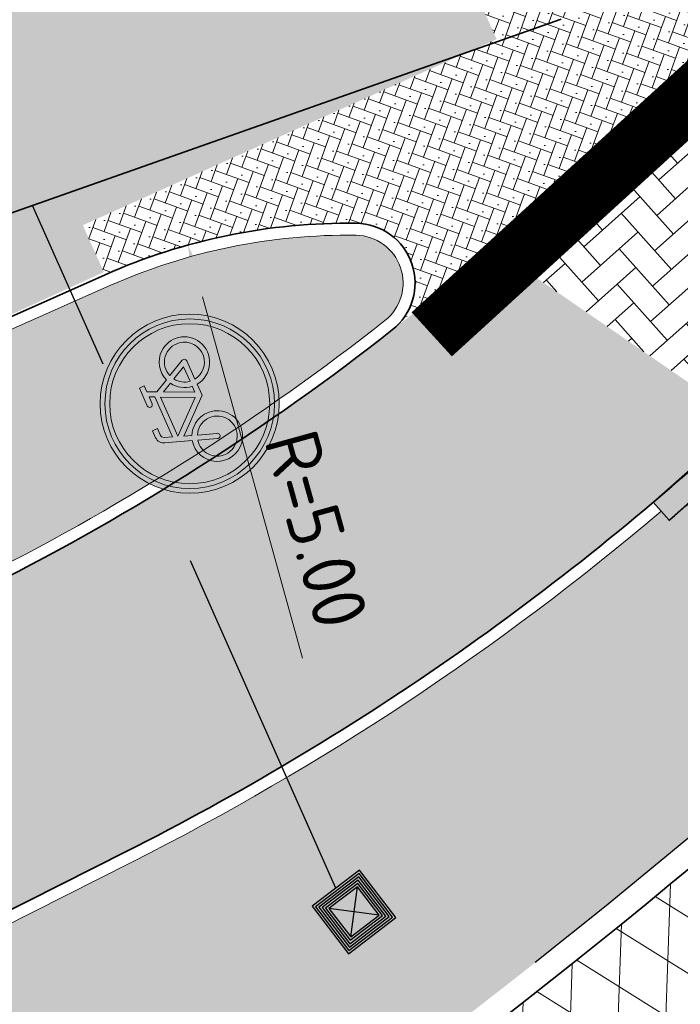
# Model space of a CAD drawing. Header units: metres. Extents: x 195696 to 514079, y 327475 to 328989.
# Tile 85 of 256: x 196022.92 to 196028.45, y 327675.86 to 327684.11. Entities that reach past the tile are written whole.
import ezdxf

# ---------------------------------------------------------------- set-up
doc = ezdxf.new("R2010")
doc.units = ezdxf.units.M
for name, pattern in [('11strp', [2, 1, -1]), ('RI-HWA', [7.4, 5, -2.4]), ('RI-HWA_AANSLUITLEIDING-SO', [4.8, 3, -1.8]), ('VH-TROTTOIRBAND_180-200', [20, 10, -2, 2, -2, 2, -2])]:
    doc.linetypes.add(name, pattern=pattern)
for name, color, linetype, lineweight in [('mk-nw-11streep 0.10', 7, '11strp', 35), ('N-WE-GR-GRAS-A-250', 62, 'Continuous', 18), ('N-WE-RI-HWA_KOLKAANSLUITLEIDING_PVC-G', 150, 'RI-HWA_AANSLUITLEIDING-SO', 25), ('N-WE-RI-HWA_RIOOLLEIDING_PVC_315-G', 150, 'RI-HWA', 35), ('N-WE-VH-GESLOTENVERHARDING-A-200', 252, 'Continuous', 18), ('N-WE-VH-KANTOPSLUITING_OPSLUITBAND_100X200-G', 5, 'Continuous', 13), ('N-WE-VH-KANTOPSLUITING_TROTTOIRBAND_180 200_250-G', 6, 'VH-TROTTOIRBAND_180-200', 25), ('N-WE-VH-KANTOPSLUITING_TROTTOIRBAND_180 200_250_EINDVERLOOPBAND-S', 6, 'Continuous', 25), ('N-WE-VH-KANTOPSLUITING_VOORKANTBAND-G', 2, 'Continuous', 35), ('N-WE-VH-KANTVERHARDING-G', 5, 'Continuous', 35), ('N-WE-VH-OPENVERHARDING_BETONSTRAATSTEEN_ROOD-A', 13, 'Continuous', 18), ('N-WE-VH-OPENVERHARDING_STRAATBAKSTEEN_BRUIN-A', 35, 'Continuous', 18), ('N-WE-VW-VERKEERSTEKEN_BORD_G-S-200', 7, 'Continuous', 25), ('X-XX-AL-M', 6, 'Continuous', 18)]:
    doc.layers.add(name, color=color, linetype=linetype, lineweight=lineweight)
doc.layers.add('N-WE-RI-HWA_KOLK-S', color=7, linetype='Continuous', lineweight=25, true_color=0x007bff)
doc.styles.add('NLCS-ISO-M250-T18', font='NLCS-ISO.ttf', dxfattribs={"height": 0.45})
doc.dimstyles.new('NLCS-M250-T18-PIJL_L2_H2', dxfattribs={"dimscale": 0.25, "dimtxt": 2.5, "dimasz": 1.8, "dimexe": 2, "dimexo": 2, "dimgap": 0.7, "dimtad": 1, "dimzin": 0, "dimdsep": 46, "dimtxsty": 'NLCS-ISO-M250-T18', "dimcen": 0, "dimdle": 2, "dimclrd": 256, "dimclre": 256, "dimclrt": 7, "dimazin": 0, "dimtfac": 1, "dimtdec": 3, "dimtofl": 0, "dimtmove": 0, "dimatfit": 3, "dimfxl": 2, "dimfxlon": 1, "dimtfillclr": 256, "dimtolj": 1, "dimtzin": 0, "dimlwd": -1, "dimlwe": -1, "dimarcsym": 0})
pattern_1 = [(0, (0, 0), (0.5, 0.5), [0.125, -0.375]), (0, (0.275, 0.3), (0.5, 0.5), [0.125, -0.375]), (90, (0.05, 0.175), (-0.5, 0.5), [0.125, -0.375]), (90, (0.25, 0.35), (-0.5, 0.5), [0.125, -0.375]), (45, (0.1, 0.35), (0, 0.5000000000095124), [0.125, -0.582106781]), (135, (0.275, 0), (-0.5000000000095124, 0), [0.125, -0.582106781]), (26.56505119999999, (0.125, 0.15), (0.5000000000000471, 2.000322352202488e-10), [0.125, -0.9930339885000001]), (26.56505119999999, (0.35, 0.4), (0.5000000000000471, 2.000322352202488e-10), [0.125, -0.9930339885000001]), (63.43494882, (0.35, 0), (2.54993137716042e-11, 0.500000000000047), [0.125, -0.9930339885]), (63.43494882, (0.125, 0.225), (2.54993137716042e-11, 0.500000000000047), [0.125, -0.9930339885]), (63.43494882, (0.3, 0.1), (2.54993137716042e-11, 0.500000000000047), [0.125, -0.9930339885]), (116.5650512, (0, 0.275), (-2.000324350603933e-10, 0.500000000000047), [0.125, -0.9930339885]), (153.43494882, (0.1, 0.07500000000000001), (-0.500000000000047, 2.549949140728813e-11), [0.125, -0.9930339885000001])]
pattern_2 = [(340, (0, 0), (0.1281712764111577, 0.059767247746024), [0.3, -0.1]), (70, (-0.03420201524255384, -0.09396926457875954), (-0.1281712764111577, -0.05976724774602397), [0.2999999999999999, -0.09999999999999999]), (295, (0.07686825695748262, -0.08118664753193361), (0.1238528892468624, -0.09828765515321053), [0, -0.2828427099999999])]

# ---------------------------------------------------------------- blocks, each defined once
blk = doc.blocks.new('*D96')
at = {"layer": 'defpoints', "color": 0, "transparency": 16777216}
for p in [(196024.3329027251, 327682.2205171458), (196025.6697367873, 327677.4025430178)]:
    blk.add_point(p, dxfattribs=at)
at = {"layer": 'X-XX-AL-M', "transparency": 16777216}
blk.add_line((196025.292415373, 327678.7624162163), (196024.4532177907, 327681.7868994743), dxfattribs=at)
blk.add_solid([(196024.5254874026, 327681.8069519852), (196024.3809481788, 327681.7668469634), (196024.3329027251, 327682.2205171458)], dxfattribs=at)
at = {"layer": 'X-XX-AL-M', "color": 7, "transparency": 16777216, "insert": (196025.4084812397, 327679.840184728), "char_height": 0.45, "attachment_point": 5, "rotation": 285.5076367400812, "style": 'NLCS-ISO-M250-T18'}
blk.add_mtext('\\A1;R=5.00', dxfattribs=at)
blk = doc.blocks.new('N-SRI-KOLK_STRAAT_300X300-SO')
at = {"true_color": 0x939598}
h = blk.add_hatch(color=252, dxfattribs=at)
h.dxf.hatch_style = 1
h.paths.add_polyline_path([(-0.7500000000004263, 2.842170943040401e-13), (-0.7500000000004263, 1.500000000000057), (0.7499999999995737, 1.500000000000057), (0.7499999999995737, 2.842170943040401e-13)])
h.paths.add_polyline_path([(1.249999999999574, 2.000000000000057), (-1.250000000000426, 2.000000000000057), (-1.250000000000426, -0.4999999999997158), (1.249999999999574, -0.4999999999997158)])
h.paths.add_polyline_path([(-0.7500000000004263, 2.842170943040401e-13), (-0.7500000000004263, 1.500000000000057), (0.7499999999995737, 1.500000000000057), (0.7499999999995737, 2.842170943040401e-13)])
h.paths.add_polyline_path([(-1.250000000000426, -0.4999999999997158), (-1.250000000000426, 2.000000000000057), (1.249999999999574, 2.000000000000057), (1.249999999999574, -0.4999999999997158)])
h.paths.add_polyline_path([(-0.7500000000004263, 2.842170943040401e-13), (-0.7500000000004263, 1.500000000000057), (0.7499999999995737, 1.500000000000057), (0.7499999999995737, 2.842170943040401e-13)])
h.paths.add_polyline_path([(1.249999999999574, 2.000000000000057), (1.249999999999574, -0.4999999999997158), (-1.250000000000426, -0.4999999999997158), (-1.250000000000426, 2.000000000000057)])
h = blk.add_hatch(color=256)
h.dxf.hatch_style = 1
h.paths.add_polyline_path([(-4.263117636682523e-13, 0.7500000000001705), (0.7499999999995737, 1.500000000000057), (-0.7500000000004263, 1.500000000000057)])
h.paths.add_polyline_path([(-0.7500000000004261, 2.842170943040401e-13), (0.7499999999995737, 2.83995049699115e-13), (-4.263256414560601e-13, 0.7500000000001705)])
for p, q in [((-0.7500000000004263, 2.842170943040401e-13), (0.7499999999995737, 1.500000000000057)), ((0.7499999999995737, 2.842170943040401e-13), (-0.7500000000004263, 1.500000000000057))]:
    blk.add_line(p, q)
at = {"flags": 128}
for points in [[(-1.250000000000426, -0.4999999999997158), (1.249999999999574, -0.4999999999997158), (1.249999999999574, 2.000000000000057), (-1.250000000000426, 2.000000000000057)], [(-1.150000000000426, -0.3999999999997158), (1.149999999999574, -0.3999999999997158), (1.149999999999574, 1.900000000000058), (-1.150000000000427, 1.900000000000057)], [(-1.050000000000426, -0.2999999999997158), (1.049999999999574, -0.2999999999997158), (1.049999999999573, 1.800000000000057), (-1.050000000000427, 1.800000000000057)], [(-0.9500000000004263, -0.1999999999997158), (0.949999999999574, -0.1999999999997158), (0.9499999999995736, 1.700000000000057), (-0.9500000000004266, 1.700000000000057)], [(-0.8500000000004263, -0.09999999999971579), (0.849999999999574, -0.09999999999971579), (0.8499999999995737, 1.600000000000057), (-0.8500000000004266, 1.600000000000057)], [(-0.7500000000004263, 2.842170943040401e-13), (0.7499999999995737, 2.842170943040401e-13), (0.7499999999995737, 1.500000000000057), (-0.7500000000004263, 1.500000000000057)]]:
    blk.add_lwpolyline(points, close=True, dxfattribs=at)
blk = doc.blocks.new('SVH-TROTTOIRBAND EINDVERLOOPBAND_180 200X250_200X120_RECHTS_L1000_HD-MM')
at = {"linetype": 'Continuous', "lineweight": 18, "true_color": 0x939598}
h = blk.add_hatch(color=252, dxfattribs=at)
h.dxf.hatch_style = 1
h.paths.add_polyline_path([(1000, 0), (0, 0), (0, 200), (1000, 200)])
at = {"linetype": 'Continuous', "lineweight": 18}
for p in [(0, 20), (900, 0)]:
    blk.add_line(p, (100, 20), dxfattribs=at)
blk.add_lwpolyline([(1000, 0), (0, 0), (0, 200), (1000, 200)], close=True, dxfattribs=at)
blk = doc.blocks.new('N-SVW-VERKEERSTEKEN_BORD_G11-SO')
at = {"true_color": 0x007dc8}
h = blk.add_hatch(color=152, dxfattribs=at)
h.dxf.hatch_style = 1
h.paths.add_polyline_path([(3.356918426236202, 1.154815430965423), (3.546040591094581, 1.219875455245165, 0.5778775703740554), (-2.833352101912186, 2.456545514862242), (-2.682239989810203, 2.325529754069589, -0.5778775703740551)])
h = blk.add_hatch(color=152, dxfattribs=at)
h.dxf.hatch_style = 1
h.paths.add_polyline_path([(3.35, 0, 1), (-3.35, 0, 1)])
h.paths.add_polyline_path([(0.1171692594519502, -0.6154226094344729), (-1.138563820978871, 0.7746088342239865), (-1.249145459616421, 0.4508016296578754, -0.4274709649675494), (-0.7752836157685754, -1.010778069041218, -0.4733002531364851), (-2.380733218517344, -1.323320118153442, -0.7942654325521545), (-1.454465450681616, 0.5297931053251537), (-1.07538349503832, 1.611764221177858, -0.3343475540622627), (-0.7199062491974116, 1.879967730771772), (-0.4040523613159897, 1.880296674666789), (-0.4040523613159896, 1.659197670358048), (-0.68049038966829, 1.659197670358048, 0.3458606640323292), (-0.8541774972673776, 1.553720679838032), (-0.9806130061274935, 1.216871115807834), (0.8516807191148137, 1.216871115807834), (0.9543889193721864, 1.438034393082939), (0.6384872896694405, 1.438034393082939, -1), (0.6384872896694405, 1.659197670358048), (1.451925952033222, 1.659197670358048), (1.451925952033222, 1.438034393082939), (1.191299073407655, 1.438034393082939), (1.017569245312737, 1.051046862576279), (1.309754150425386, 0.4824239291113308, -0.3180092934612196), (2.498367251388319, 0.1682784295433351, -0.476174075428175), (2.185969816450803, -1.43707551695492, -0.5293484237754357), (0.6226761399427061, -0.6154226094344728)], flags=16)
h.paths.add_polyline_path([(0.1487915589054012, -0.323173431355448), (-1.043793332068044, 1.003677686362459), (0.7490367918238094, 1.003677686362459)], flags=0)
h.paths.add_polyline_path([(0.3541436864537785, -0.3942593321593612), (0.8991141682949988, 0.7983255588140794), (1.112307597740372, 0.3876213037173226, 0.2341669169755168), (0.6226761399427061, -0.3942593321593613)], flags=0)
h.paths.add_polyline_path([(-1.174550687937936, -1.151357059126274, -0.6326380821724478), (-2.544374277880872, -0.5048088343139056, -0.4799026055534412), (-1.533456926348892, 0.3086298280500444), (-1.809894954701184, -0.473250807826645, 1.053204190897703), (-1.596637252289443, -0.5364311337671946), (-1.328104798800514, 0.2375439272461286, -0.5422541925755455)], flags=0)
h.paths.add_polyline_path([(0.8516807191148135, -0.6154226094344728), (1.696741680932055, -0.6154226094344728, 0.566150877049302), (1.791544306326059, -0.4574396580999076), (1.412462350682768, 0.2849773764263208, -0.5642606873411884), (2.50826544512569, -0.6325150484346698, -0.3964878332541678), (1.602684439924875, -1.338434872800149, -0.3501344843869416)], flags=0)
h.paths.add_polyline_path([(0.8516807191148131, -0.3942593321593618, -0.2160576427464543), (1.215015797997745, 0.1822691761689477), (1.515106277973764, -0.3942593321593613)], flags=0)
at = {"true_color": 0xffffff}
h = blk.add_hatch(color=7, dxfattribs=at)
h.dxf.hatch_style = 1
h.paths.add_polyline_path([(-2.682239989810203, 2.325529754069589), (-2.531127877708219, 2.194513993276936, -0.5778775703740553), (3.167796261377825, 1.089755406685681), (3.356918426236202, 1.154815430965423, 0.5778775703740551)])
at = {"true_color": 0x007dc8}
h = blk.add_hatch(color=152, dxfattribs=at)
h.dxf.hatch_style = 1
h.paths.add_polyline_path([(-2.682239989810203, 2.325529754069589), (-2.833352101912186, 2.456545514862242, 0.1804943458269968), (-3.75, 0, 0.4142135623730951), (0, -3.75), (0, -3.55, -0.4142135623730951), (-3.55, 0, -0.1804943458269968)])
at = {"true_color": 0xffffff}
h = blk.add_hatch(color=7, dxfattribs=at)
h.dxf.hatch_style = 1
h.paths.add_polyline_path([(-3.35, 0, -0.1804943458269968), (-2.531127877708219, 2.194513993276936), (-2.682239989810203, 2.325529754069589, 0.1804943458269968), (-3.55, 0, 0.4142135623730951), (0, -3.55), (0, -3.35, -0.4142135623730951)])
h = blk.add_hatch(color=7, dxfattribs=at)
h.dxf.hatch_style = 1
h.paths.add_polyline_path([(1.017569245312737, 1.051046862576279), (1.191299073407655, 1.438034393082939), (1.451925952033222, 1.438034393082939), (1.451925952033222, 1.659197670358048), (0.6384872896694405, 1.659197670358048, 1), (0.6384872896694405, 1.438034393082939), (0.9543889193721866, 1.438034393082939), (0.8516807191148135, 1.216871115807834), (-0.9806130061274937, 1.216871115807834), (-0.8541774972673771, 1.553720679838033, -0.3458606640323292), (-0.680490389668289, 1.659197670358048), (-0.4040523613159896, 1.659197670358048), (-0.4040523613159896, 1.880296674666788), (-0.7199062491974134, 1.879967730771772, 0.3343475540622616), (-1.075383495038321, 1.611764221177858), (-1.454465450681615, 0.5297931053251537, 0.7942654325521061), (-2.380733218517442, -1.323320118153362, 0.4733002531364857), (-0.7752836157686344, -1.010778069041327, 0.427470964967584), (-1.249145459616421, 0.4508016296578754), (-1.138563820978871, 0.7746088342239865), (0.1171692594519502, -0.6154226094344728), (0.6226761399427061, -0.6154226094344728, 0.5293484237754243), (2.18596981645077, -1.437075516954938, 0.4761740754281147), (2.498367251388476, 0.1682784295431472, 0.3180092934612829), (1.309754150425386, 0.4824239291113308)])
h.paths.add_polyline_path([(-1.043793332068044, 1.003677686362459), (0.7490367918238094, 1.003677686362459), (0.1487915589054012, -0.323173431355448)], flags=16)
h.paths.add_polyline_path([(-1.328104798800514, 0.2375439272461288, -0.5422541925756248), (-1.174550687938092, -1.151357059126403, -0.6326380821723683), (-2.544374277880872, -0.5048088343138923, -0.479902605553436), (-1.533456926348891, 0.3086298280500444), (-1.809894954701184, -0.473250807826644, 1.053204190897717), (-1.596637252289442, -0.5364311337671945)], flags=16)
h.paths.add_polyline_path([(0.8991141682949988, 0.7983255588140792), (1.112307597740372, 0.3876213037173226, 0.2341669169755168), (0.6226761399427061, -0.3942593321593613), (0.3541436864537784, -0.3942593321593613)], flags=16)
h.paths.add_polyline_path([(1.215015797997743, 0.1822691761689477), (1.515106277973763, -0.3942593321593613), (0.8516807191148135, -0.3942593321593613, -0.2160576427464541)], flags=16)
h.paths.add_polyline_path([(0.8516807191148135, -0.6154226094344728), (1.696741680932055, -0.6154226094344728, 0.566150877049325), (1.791544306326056, -0.4574396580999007), (1.412462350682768, 0.2849773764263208, -0.5642606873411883), (2.50826544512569, -0.6325150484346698, -0.3964878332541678), (1.602684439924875, -1.338434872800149, -0.3501344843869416)], flags=16)
at = {"true_color": 0x007dc8}
h = blk.add_hatch(color=152, dxfattribs=at)
h.dxf.hatch_style = 1
h.paths.add_polyline_path([(0.7490367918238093, 1.003677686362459), (-1.043793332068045, 1.003677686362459), (0.1487915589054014, -0.323173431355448)])
h = blk.add_hatch(color=152, dxfattribs=at)
h.dxf.hatch_style = 1
h.paths.add_polyline_path([(3.75, 0, 0.08302223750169), (3.546040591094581, 1.219875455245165), (3.356918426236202, 1.154815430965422, -0.08302223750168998), (3.55, 0, -0.4142135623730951), (0, -3.55), (0, -3.75, 0.4142135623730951)])
at = {"true_color": 0xffffff}
h = blk.add_hatch(color=7, dxfattribs=at)
h.dxf.hatch_style = 1
h.paths.add_polyline_path([(3.356918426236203, 1.154815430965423), (3.167796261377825, 1.08975540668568, -0.08302223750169), (3.35, 0, -0.4142135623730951), (0, -3.35), (0, -3.55, 0.4142135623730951), (3.55, 0, 0.08302223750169)])
at = {"true_color": 0x007dc8}
h = blk.add_hatch(color=152, dxfattribs=at)
h.dxf.hatch_style = 1
h.paths.add_polyline_path([(1.112307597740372, 0.3876213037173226), (0.8991141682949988, 0.798325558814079), (0.3541436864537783, -0.3942593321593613), (0.6226761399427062, -0.3942593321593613, -0.2341669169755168)])
h = blk.add_hatch(color=152, dxfattribs=at)
h.dxf.hatch_style = 1
h.paths.add_polyline_path([(-1.328104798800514, 0.2375439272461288), (-1.596637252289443, -0.5364311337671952, -1.053204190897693), (-1.809894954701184, -0.4732508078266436), (-1.533456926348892, 0.3086298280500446, 0.4799026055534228), (-2.544374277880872, -0.5048088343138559, 0.6326380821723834), (-1.174550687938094, -1.151357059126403, 0.5422541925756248)])
h = blk.add_hatch(color=152, dxfattribs=at)
h.dxf.hatch_style = 1
h.paths.add_polyline_path([(2.50826544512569, -0.6325150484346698, 0.5642606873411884), (1.412462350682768, 0.284977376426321), (1.791544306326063, -0.4574396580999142, -0.5661508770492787), (1.696741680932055, -0.6154226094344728), (0.8516807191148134, -0.6154226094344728, 0.3501344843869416), (1.602684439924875, -1.338434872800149, 0.3964878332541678)])
h = blk.add_hatch(color=152, dxfattribs=at)
h.dxf.hatch_style = 1
h.paths.add_polyline_path([(1.215015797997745, 0.1822691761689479, 0.2160576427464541), (0.8516807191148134, -0.3942593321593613), (1.515106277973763, -0.3942593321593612)])
at = {"color": 7, "lineweight": 0, "true_color": 0xffffff}
for points in [[(1.017569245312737, 1.051046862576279), (1.191299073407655, 1.438034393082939), (1.451925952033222, 1.438034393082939), (1.451925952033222, 1.659197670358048), (0.6384872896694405, 1.659197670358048, 0.9999999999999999), (0.6384872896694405, 1.438034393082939), (0.9543889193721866, 1.438034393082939), (0.8516807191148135, 1.216871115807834), (-0.9806130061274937, 1.216871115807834), (-0.8541774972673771, 1.553720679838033, -0.3458606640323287), (-0.680490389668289, 1.659197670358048), (-0.4040523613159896, 1.659197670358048), (-0.4040523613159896, 1.880296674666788), (-0.7199062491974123, 1.879967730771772, 0.3343475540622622), (-1.07538349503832, 1.611764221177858), (-1.454465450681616, 0.5297931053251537, 0.7942654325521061), (-2.380733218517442, -1.323320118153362, 0.4733002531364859), (-0.7752836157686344, -1.010778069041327, 0.4274709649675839), (-1.249145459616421, 0.4508016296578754), (-1.138563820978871, 0.7746088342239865), (0.1171692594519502, -0.6154226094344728), (0.6226761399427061, -0.6154226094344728, 0.5293484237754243), (2.18596981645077, -1.437075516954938, 0.4761740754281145), (2.498367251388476, 0.1682784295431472, 0.3180092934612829), (1.309754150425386, 0.4824239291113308)], [(0.8991141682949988, 0.7983255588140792), (0.3541436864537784, -0.3942593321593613), (0.6226761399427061, -0.3942593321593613, -0.2341669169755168), (1.112307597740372, 0.3876213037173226)], [(-1.328104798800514, 0.2375439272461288, -0.5422541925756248), (-1.174550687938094, -1.151357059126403, -0.6326380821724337), (-2.544374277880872, -0.5048088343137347, -0.479902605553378), (-1.533456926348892, 0.3086298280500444), (-1.809894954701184, -0.473250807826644, 1.053204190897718), (-1.596637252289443, -0.5364311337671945)], [(1.412462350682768, 0.2849773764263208, -0.5642606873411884), (2.50826544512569, -0.6325150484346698, -0.3964878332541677), (1.602684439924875, -1.338434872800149, -0.3501344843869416), (0.8516807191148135, -0.6154226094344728), (1.696741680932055, -0.6154226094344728, 0.5661508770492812), (1.791544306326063, -0.457439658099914)], [(1.515106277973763, -0.3942593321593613), (1.215015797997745, 0.1822691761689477, 0.2160576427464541), (0.8516807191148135, -0.3942593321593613)]]:
    blk.add_lwpolyline(points, format="xyb", close=True, dxfattribs=at)
blk.add_lwpolyline([(0.7490367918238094, 1.003677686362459), (-1.043793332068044, 1.003677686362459), (0.1487915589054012, -0.323173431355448)], close=True, dxfattribs=at)
at = {"color": 152, "lineweight": 0, "true_color": 0x007dc8}
blk.add_circle((0, 0), 3.75, dxfattribs=at)
at = {"color": 7, "lineweight": 0, "true_color": 0xffffff}
for radius in [3.55, 3.35]:
    blk.add_circle((0, 0), radius, dxfattribs=at)

msp = doc.modelspace()

# ---------------------------------------------------------------- hatches: boundary and pattern name
at = {"layer": 'N-WE-GR-GRAS-A-250', "lineweight": 0}
h = msp.add_hatch(dxfattribs=at)
h.set_pattern_fill('AGR-GRAS_02-SO', color=256, scale=0.05, pattern_type=2)
h.set_pattern_definition(pattern_1)
edge = h.paths.add_edge_path()
edge.add_arc((195982.8674193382, 327661.5498371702), 1.654844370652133, 104.7225434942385, 116.9792402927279)
edge.add_line((195982.116670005, 327663.0245864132), (195982.8398361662, 327661.3901404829))
edge.add_line((195982.8398361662, 327661.3901404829), (195984.9175750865, 327662.2097181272))
edge.add_arc((196332.5814155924, 326924.5859530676), 815.4501608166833, 112.87563614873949, 115.23588487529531, ccw=False)
edge.add_line((196015.589680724, 327675.901602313), (196022.6439878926, 327679.4625905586))
edge.add_arc((196013.6763378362, 327697.2274787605), 19.90000000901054, 296.7844759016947, 308.1943820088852)
edge.add_arc((196025.7337989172, 327681.9020869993), 0.3999999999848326, 308.1943819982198, 449.1843080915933)
edge.add_arc((196025.6697367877, 327677.4025430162), 4.900000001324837, 89.18430808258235, 113.968156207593)
edge.add_line((196023.6792154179, 327681.8800227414), (196021.5886228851, 327680.9506228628))
edge.add_line((196021.5886228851, 327680.9506228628), (196015.9462397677, 327678.3698996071))
edge.add_line((196015.9462397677, 327678.3698996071), (195982.4468596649, 327663.150349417))
h = msp.add_hatch(dxfattribs=at)
h.set_pattern_fill('AGR-GRAS_02-SO', color=256, scale=0.05, pattern_type=2)
h.set_pattern_definition(pattern_1)
edge = h.paths.add_edge_path()
edge.add_arc((196013.6830347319, 327697.2191789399), 22.5895728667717, 296.7813437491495, 310.2957629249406)
edge.add_arc((196027.4920087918, 327679.1798974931), 1.138677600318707, 40.29834398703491, 45.33418812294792, ccw=False)
edge.add_arc((196013.7442952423, 327697.1539351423), 22.60014287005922, 310.2954353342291, 312.815890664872)
edge.add_line((196029.1043642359, 327680.5757947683), (196029.1043698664, 327680.5757949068))
edge.add_arc((196029.3093540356, 327680.3567481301), 0.2999999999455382, 64.61333837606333, 133.100532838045, ccw=False)
edge.add_line((196029.4379714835, 327680.6277786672), (196031.0820116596, 327679.8475999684))
edge.add_line((196031.0820116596, 327679.8475999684), (196030.8674844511, 327679.6676821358))
edge.add_line((196030.8674844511, 327679.6676821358), (196031.0599408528, 327679.4382044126))
edge.add_line((196031.0599408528, 327679.4382044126), (196029.4781344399, 327678.0704139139))
edge.add_arc((195990.1752496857, 327723.1406174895), 59.80000000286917, 294.6377677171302, 311.0896321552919, ccw=False)
edge.add_line((196015.1046763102, 327668.7847191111), (195985.9767724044, 327655.4256915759))
edge.add_line((195985.9767724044, 327655.4256915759), (195985.8517083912, 327655.6983800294))
edge.add_line((195985.8517083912, 327655.6983800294), (195985.5790199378, 327655.5733160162))
edge.add_line((195985.5790199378, 327655.5733160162), (195984.0710924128, 327658.8611876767))
edge.add_line((195984.0710924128, 327658.8611876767), (195984.9995516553, 327659.231935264))
edge.add_line((195984.9995516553, 327659.231935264), (195984.9628297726, 327659.3251056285))
edge.add_line((195984.9628297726, 327659.3251056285), (195985.9927284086, 327659.7313558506))
edge.add_arc((196331.9329978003, 326926.0233044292), 811.1733320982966, 112.8668849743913, 115.24368099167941, ccw=False)
edge.add_line((196016.7179593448, 327673.4466478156), (196023.8615998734, 327677.0527312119))
at = {"layer": 'N-WE-VH-GESLOTENVERHARDING-A-200', "lineweight": 0}
h = msp.add_hatch(dxfattribs=at)
h.set_pattern_fill('AVH-GESLOTEN-SOD', color=256, scale=0.2, angle=28, pattern_type=2)
h.set_pattern_definition([(87.99999999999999, (0, 0), (-0.3997563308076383, 0.01395979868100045), []), (148, (0, 0), (-0.2119677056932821, -0.3392192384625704), [])])
edge = h.paths.add_edge_path()
edge.add_line((196026.8631397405, 327675.6643210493), (196028.6413619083, 327672.1189636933))
edge.add_arc((196029.1059496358, 327672.3037831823), 0.4999999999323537, 126.28143148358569, 201.6933538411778, ccw=False)
edge.add_arc((195991.3818437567, 327723.6939985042), 63.24999917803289, 306.2813402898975, 307.0398418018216)
edge.add_line((196029.4817600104, 327673.2067845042), (196037.5175742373, 327679.2709703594))
edge.add_arc((196107.5631562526, 327588.4218612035), 114.7167999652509, 126.44709753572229, 127.63258668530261, ccw=False)
edge.add_arc((195954.1910585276, 327795.6090339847), 143.0613822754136, 306.5622702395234, 307.5174127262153)
edge.add_arc((196041.4830001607, 327681.9502605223), 0.2508643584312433, 37.03281675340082, 131.7974654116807, ccw=False)
edge.add_arc((196059.4520842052, 327693.3031306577), 21.00502132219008, 199.195798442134, 212.2280615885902, ccw=False)
edge.add_line((196039.6149319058, 327686.3967343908), (196039.6160288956, 327686.3927906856))
edge.add_arc((196039.3784738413, 327686.3252973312), 0.2469569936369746, -51.865141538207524, 15.860732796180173, ccw=False)
edge.add_arc((196193.8027407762, 327489.6327582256), 249.8226516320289, 128.1356313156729, 129.2607762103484)
edge.add_arc((196181.3363451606, 327504.860771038), 230.1426328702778, 129.2569575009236, 129.3538991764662)
edge.add_line((196035.4009321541, 327682.8171890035), (196031.1547055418, 327679.2560002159))
edge.add_arc((196193.8027448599, 327489.632753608), 249.8226577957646, 130.6211157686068, 131.0896321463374)
edge.add_arc((195990.1752496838, 327723.140617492), 60.00000000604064, 307.69549554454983, 311.08963215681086, ccw=False)
at = {"layer": 'N-WE-VH-OPENVERHARDING_BETONSTRAATSTEEN_ROOD-A', "lineweight": 0}
h = msp.add_hatch(dxfattribs=at)
h.set_pattern_fill('AVH-BSS_KEIFORMAAT_KEPER', color=256, scale=2, angle=41.71091733, pattern_type=2)
h.set_pattern_definition([(41.71091733, (0, 0), (0.01703914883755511, 0.2964956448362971), [0.63, -0.21]), (311.71091733, (-0.279456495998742, 0.3135347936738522), (0.01703914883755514, 0.2964956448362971), [0.63, -0.21])])
edge = h.paths.add_edge_path()
edge.add_arc((196037.1885252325, 327698.3568886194), 7.000000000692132, 294.9458778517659, 307.1630261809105)
edge.add_arc((196041.2762466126, 327693.7850651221), 1.016425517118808, 277.966664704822, 277.9667789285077)
edge.add_line((196041.4171220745, 327692.778449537), (196039.0269807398, 327688.4037298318))
edge.add_arc((196038.7838702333, 327688.345443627), 0.2500000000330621, 13.48229141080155, 114.6074170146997)
edge.add_arc((196045.9667442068, 327672.6620502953), 17.50000014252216, 114.6074168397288, 133.1005326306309)
edge.add_line((196034.0093342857, 327685.4397790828), (196028.9927917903, 327680.7452941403))
edge.add_line((196028.9927917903, 327680.7452941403), (196026.8853432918, 327682.1970681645))
edge.add_line((196026.8853432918, 327682.1970681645), (196032.3011327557, 327687.2651687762))
edge.add_arc((196045.966744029, 327672.662050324), 20.00000000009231, 114.94583962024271, 133.1005328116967, ccw=False)
edge.add_line((196037.5315168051, 327690.7961877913), (196040.1408589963, 327692.0099424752))
h = msp.add_hatch(dxfattribs=at)
h.set_pattern_fill('AVH-BSS_KEIFORMAAT_KEPER', color=256, scale=2, angle=23.8671573, pattern_type=2)
h.set_pattern_definition([(23.8671573, (195982.7932514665, 327661.2482807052), (0.1070724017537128, 0.2770117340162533), [0.63, -0.21]), (293.8671573, (195982.6233121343, 327661.6323648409), (0.1070724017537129, 0.2770117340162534), [0.63, -0.21])])
edge = h.paths.add_edge_path()
edge.add_line((195984.9572814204, 327662.1178819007), (195982.9393847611, 327661.3219094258))
edge.add_line((195982.9393847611, 327661.3219094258), (195982.7932514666, 327661.2482807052))
edge.add_line((195982.7932514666, 327661.2482807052), (195983.7996175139, 327658.9737676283))
edge.add_line((195983.7996175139, 327658.9737676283), (195985.9499999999, 327659.822))
edge.add_arc((196332.35278015, 326925.0842828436), 812.3019137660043, 112.8684301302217, 115.24221537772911, ccw=False)
edge.add_line((196016.6789999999, 327673.539), (196023.8165363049, 327677.1420020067))
edge.add_arc((196013.6772334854, 327697.2279308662), 22.49999999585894, 296.7844758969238, 312.8168780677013)
edge.add_arc((196029.3093539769, 327680.3567481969), 0.4999999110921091, 129.302749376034, 132.8168783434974, ccw=False)
edge.add_line((196028.9926450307, 327680.743653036), (196028.9927917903, 327680.7452941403))
edge.add_line((196028.9927917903, 327680.7452941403), (196026.8853432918, 327682.1970681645))
edge.add_line((196026.8853432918, 327682.1970681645), (196026.8671651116, 327682.1941133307))
edge.add_arc((196013.6763378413, 327697.2274787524), 19.99999999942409, 296.784475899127, 311.2649039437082, ccw=False)
edge.add_line((196022.6890514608, 327679.3733197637), (196015.6286502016, 327675.8092552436))
edge.add_arc((196332.3527802, 326925.0842827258), 814.80191389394, 112.8744447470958, 115.2365095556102)
at = {"layer": 'N-WE-VH-OPENVERHARDING_STRAATBAKSTEEN_BRUIN-A', "lineweight": 0}
h = msp.add_hatch(dxfattribs=at)
h.set_pattern_fill('AVH-SBS_KEIFORMAAT_KEPER', color=256, angle=295, pattern_type=2)
h.set_pattern_definition(pattern_2)
edge = h.paths.add_edge_path()
edge.add_arc((196030.0425431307, 327685.8363638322), 0.5000000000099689, 242.426723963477, 311.6718258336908)
edge.add_line((196030.3749746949, 327685.4628812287), (196026.0969541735, 327681.5584036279))
edge.add_arc((196025.7337989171, 327681.9020869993), 0.4999999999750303, 316.5779765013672, 449.1843080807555)
edge.add_arc((196025.6697371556, 327677.4025430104), 5.000000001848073, 89.18431229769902, 113.9681600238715)
edge.add_line((196023.6385925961, 327681.971399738), (196023.4522572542, 327682.386051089))
edge.add_line((196023.4522572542, 327682.386051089), (196026.9169843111, 327683.943024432))
edge.add_line((196026.9169843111, 327683.943024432), (196025.3668218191, 327687.4042637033))
edge.add_line((196025.3668218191, 327687.4042637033), (196025.675, 327687.553))
edge.add_line((196025.675, 327687.553), (196029.8111018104, 327685.3931540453))
h = msp.add_hatch(dxfattribs=at)
h.set_pattern_fill('AVH-SBS_KEIFORMAAT_KEPER', color=256, angle=295, pattern_type=2)
h.set_pattern_definition(pattern_2)
edge = h.paths.add_edge_path()
edge.add_line((195976.122, 327664.054), (195977.2670840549, 327660.9902299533))
edge.add_line((195977.2670840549, 327660.9902299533), (195981.9840165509, 327663.0772527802))
edge.add_line((195981.9840165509, 327663.0772527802), (195982.0794655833, 327662.8615260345))
edge.add_arc((195982.5040639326, 327662.879060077), 0.4249602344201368, 106.27074768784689, 182.3647198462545, ccw=False)
edge.add_line((195982.385, 327663.2870000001), (195979.9144058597, 327667.349492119))
edge.add_line((195979.9144058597, 327667.349492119), (195975.5447569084, 327665.4196369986))
edge.add_arc((195958.8602193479, 327657.5624091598), 18.44206666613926, 20.60963775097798, 25.217092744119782, ccw=False)
h.paths.add_polyline_path([(195977.3260038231, 327660.8570639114), (195977.2670840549, 327660.9902299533), (195977.318, 327660.854)])
edge = h.paths.add_edge_path()
edge.add_line((195986.1715194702, 327670.1829655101), (195981.61413515, 327668.1262088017))
edge.add_line((195981.61413515, 327668.1262088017), (195980.118, 327667.451))
edge.add_arc((195979.9249331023, 327667.8682155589), 0.4597212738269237, 264.0151452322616, 294.83238508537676, ccw=False)
edge.add_line((195979.877, 327667.411), (195982.385, 327663.287))
edge.add_line((195982.385, 327663.287), (196015.905, 327678.461))
edge.add_line((196015.905, 327678.461), (196023.628603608, 327681.9936281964))
edge.add_line((196023.628603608, 327681.9936281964), (196023.4522572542, 327682.386051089))
edge.add_line((196023.4522572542, 327682.386051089), (196026.9169843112, 327683.9430244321))
edge.add_line((196026.9169843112, 327683.9430244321), (196025.3668218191, 327687.4042637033))
edge.add_line((196025.3668218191, 327687.4042637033), (196023.516, 327686.511))
edge.add_line((196023.516, 327686.511), (196023.282, 327686.931))
edge.add_line((196023.282, 327686.931), (196013.78021378, 327682.6428247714))
edge.add_line((196013.78021378, 327682.6428247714), (196009.2228294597, 327680.5860680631))
edge.add_line((196009.2228294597, 327680.5860680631), (195995.4428136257, 327674.3671192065))
edge.add_line((195995.4428136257, 327674.3671192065), (195990.8854293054, 327672.3103624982))
edge.add_line((195990.8854293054, 327672.3103624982), (195986.1715194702, 327670.1829655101))

# ---------------------------------------------------------------- linework, layer by layer
at = {"layer": 'mk-nw-11streep 0.10', "ltscale": 2, "const_width": 0.5, "flags": 128}
msp.add_lwpolyline([(196026.3732960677, 327681.4721462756), (196030.4356949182, 327685.1798295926)], dxfattribs=at)
at = {"layer": 'N-WE-RI-HWA_KOLKAANSLUITLEIDING_PVC-G'}
msp.add_lwpolyline([(196025.5712757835, 327676.8355011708), (196023.030133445, 327682.551547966)], dxfattribs=at)
at = {"layer": 'N-WE-RI-HWA_RIOOLLEIDING_PVC_315-G'}
msp.add_line((196076.3151875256, 327701.3237327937, 3.048003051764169), (196020.1698853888, 327681.5438900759, 84.44999694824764), dxfattribs=at)
at = {"layer": 'N-WE-VH-KANTOPSLUITING_OPSLUITBAND_100X200-G', "flags": 128}
for points in [[(196021.5887611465, 327680.9506843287), (196020.6508625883, 327680.5217030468), (196015.9464169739, 327678.3699798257), (195982.4250677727, 327663.1953690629, 0.05343239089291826), (195982.116670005, 327663.0245864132), (195982.8398361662, 327661.3901404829), (195984.9175750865, 327662.2097181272, -0.01029889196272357), (196015.589680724, 327675.901602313), (196022.6439878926, 327679.4625905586, 0.04982627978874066), (196025.981131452, 327681.587719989, 0.7066642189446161), (196025.7394933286, 327682.3020464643, 0.1085634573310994), (196023.6792154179, 327681.8800227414), (196021.5886228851, 327680.9506228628)], [(195984.9628297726, 327659.3251056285), (195985.9897111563, 327659.7301656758, -0.01036001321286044), (196016.7210115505, 327673.4481885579), (196023.8615998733, 327677.0527312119, 0.05900879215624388), (196028.2924654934, 327679.9897467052, 0.05900879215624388)]]:
    msp.add_lwpolyline(points, format="xyb", dxfattribs=at)
at = {"layer": 'N-WE-VH-KANTOPSLUITING_TROTTOIRBAND_180 200_250-G', "ltscale": 0.5, "flags": 128}
for points in [[(196028.3571346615, 327679.9134715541, 0.0110145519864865), (196029.105456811, 327680.5768070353, -0.3067020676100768), (196029.4379714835, 327680.6277786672), (196031.0820116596, 327679.8475999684)], [(196031.0599408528, 327679.4382044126, 0.002090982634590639), (196029.4781344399, 327678.0704139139, -0.0719083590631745), (196015.1046763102, 327668.7847191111), (195985.9767724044, 327655.4256915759)]]:
    msp.add_lwpolyline(points, format="xyb", dxfattribs=at)
at = {"layer": 'N-WE-VH-KANTOPSLUITING_VOORKANTBAND-G', "flags": 128}
for points in [[(196021.5465129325, 327681.0413243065), (196020.6092683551, 327680.612642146), (196015.9049999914, 327678.460999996), (195982.3850000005, 327663.2870000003, 0.06504488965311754), (195981.9928018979, 327663.0573967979), (195982.7872296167, 327661.2618908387), (195984.9572810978, 327662.1178817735, -0.01030093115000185), (196015.6316978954, 327675.8107937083), (196022.6890514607, 327679.3733197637, 0.04982627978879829), (196026.0429645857, 327681.5091282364, 0.7066642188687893), (196025.7409169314, 327682.4020363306, 0.1085634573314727), (196023.6385925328, 327681.9713998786), (196021.548, 327681.042)], [(195985.3972276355, 327655.4899400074), (195983.7994571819, 327658.9737043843), (195985.95, 327659.822, -0.01035796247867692), (196016.679, 327673.539), (196023.8165363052, 327677.1420020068, 0.07006888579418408), (196028.9695253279, 327680.7235129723)], [(196031.1887819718, 327679.2845791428, 0.002318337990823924), (196029.609582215, 327677.9196774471, -0.07190835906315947), (196015.188052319, 327668.6029268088), (195986.0601484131, 327655.2438992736)]]:
    msp.add_lwpolyline(points, format="xyb", dxfattribs=at)
at = {"layer": 'N-WE-VH-KANTVERHARDING-G'}
msp.add_lwpolyline([(196029.6095822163, 327677.9196774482, -0.07190835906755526), (196015.1880523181, 327668.6029268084)], format="xyb", dxfattribs=at)

# ---------------------------------------------------------------- block references
at = {"layer": 'N-WE-RI-HWA_KOLK-S', "xscale": 0.2000000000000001, "yscale": 0.2000000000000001, "zscale": 0.2000000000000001, "rotation": 37.39460480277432}
msp.add_blockref('N-SRI-KOLK_STRAAT_300X300-SO', (196025.8141961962, 327676.5177124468), dxfattribs=at)
at = {"layer": 'N-WE-VH-KANTOPSLUITING_TROTTOIRBAND_180 200_250_EINDVERLOOPBAND-S', "xscale": 0.001, "yscale": 0.001, "zscale": 0.001, "rotation": 221.5547544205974}
msp.add_blockref('SVH-TROTTOIRBAND EINDVERLOOPBAND_180 200X250_200X120_RECHTS_L1000_HD-MM', (196028.9761184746, 327680.7293573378), dxfattribs=at)
at = {"layer": 'N-WE-VW-VERKEERSTEKEN_BORD_G-S-200', "xscale": 0.2, "yscale": 0.2, "zscale": 0.2, "rotation": 113.9681562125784}
msp.add_blockref('N-SVW-VERKEERSTEKEN_BORD_G11-SO', (196024.3471165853, 327680.891477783), dxfattribs=at)

# ---------------------------------------------------------------- dimensions: what is measured, and where the dimension line sits
at = {"layer": 'X-XX-AL-M'}
dim = msp.add_radius_dim(center=(196025.6697367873, 327677.4025430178), mpoint=(196024.3329027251, 327682.2205171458), dimstyle='NLCS-M250-T18-PIJL_L2_H2', override={"dimpost": 'R=<>'}, dxfattribs=at)
dim.commit()
dim.dimension.update_dxf_attribs({"geometry": '*D96', "text_midpoint": (196025.0230433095, 327679.733238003), "dimtype": 164})

doc.saveas('drawing.dxf')
